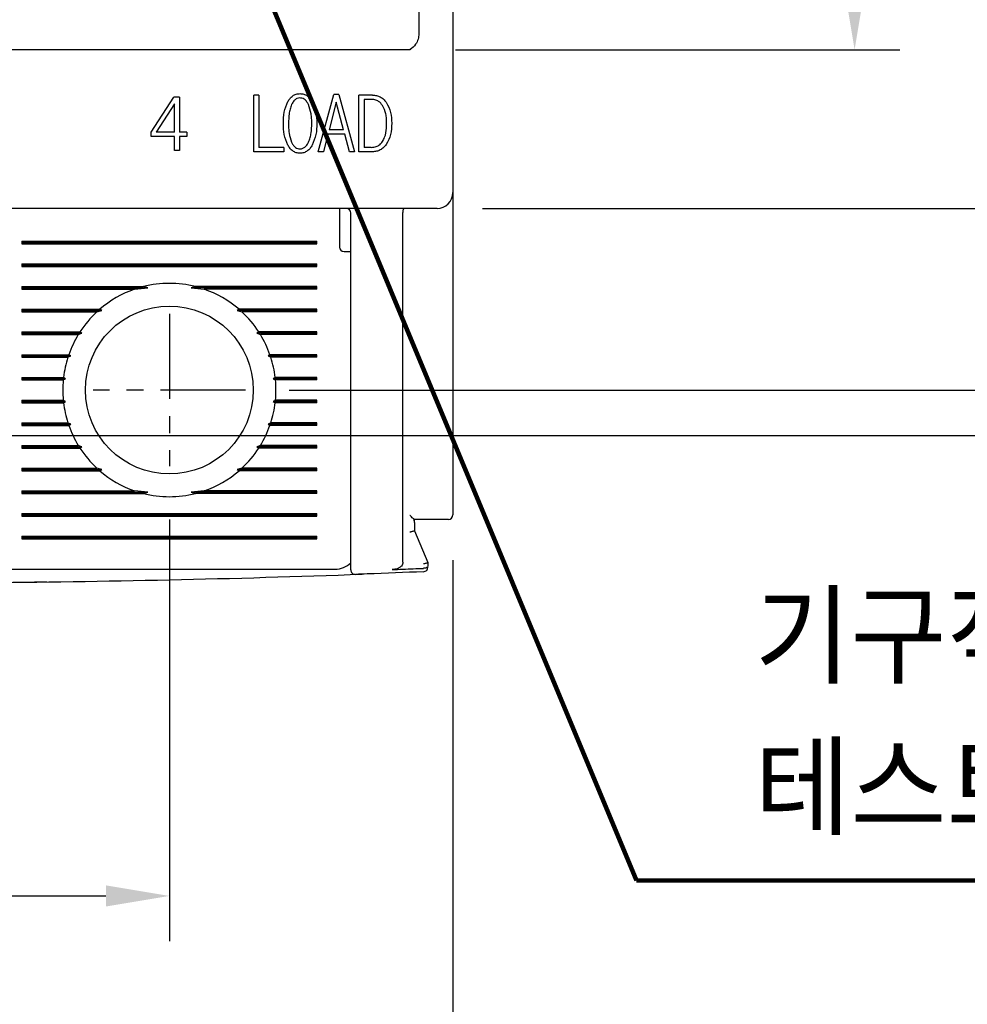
# Model space of a CAD drawing. Extents: x 2148 to 5199, y -907 to 1537.
# Tile 5 of 29: x 4504 to 4546, y 1299 to 1342. Entities that reach past the tile are written whole.
import ezdxf

# ---------------------------------------------------------------- set-up
doc = ezdxf.new("R2010")
doc.units = 0
doc.header["$LTSCALE"] = 3
doc.header["$MEASUREMENT"] = 0
doc.linetypes.add('CENTER', pattern=[2, 1.25, -0.25, 0.25, -0.25])
doc.layers.get('0').update_dxf_attribs({"linetype": 'CONTINUOUS'})
doc.layers.get('Defpoints').update_dxf_attribs({"linetype": 'CONTINUOUS'})
doc.layers.add('cen', color=1, linetype='CENTER')
doc.layers.add('di', color=3, linetype='CONTINUOUS')
doc.styles.add('KIM', font='ROMANS.shx', dxfattribs={"height": 5, "bigfont": 'GSG1.shx'})
doc.styles.get("Standard").update_dxf_attribs({"font": 'romans.shx', "height": 3, "bigfont": 'ghs.shx'})
doc.dimstyles.get("Standard").update_dxf_attribs({"dimtxt": 0.18, "dimasz": 0.18, "dimexe": 0.18, "dimexo": 0.0625, "dimgap": 0.09, "dimtad": 0, "dimtih": 1, "dimtoh": 1, "dimdec": 4, "dimzin": 0, "dimdsep": 46, "dimtxsty": 'Standard', "dimcen": 0.09, "dimadec": 0, "dimazin": 0, "dimtfac": 1, "dimtdec": 4, "dimtofl": 0, "dimtmove": 0, "dimatfit": 3, "dimfxl": 0, "dimtolj": 1, "dimtzin": 0, "dimarcsym": 0})
doc.dimstyles.new('STANDARD$0', dxfattribs={"dimtxt": 5, "dimasz": 5, "dimexe": 1, "dimexo": 2, "dimgap": 2, "dimtad": 1, "dimdec": 4, "dimzin": 12, "dimdsep": 46, "dimtxsty": 'KIM', "dimcen": -1, "dimdle": 0.1, "dimadec": 0, "dimazin": 0, "dimtfac": 1, "dimtdec": 4, "dimtmove": 0, "dimatfit": 3, "dimfxl": 0, "dimtolj": 1, "dimtzin": 0, "dimarcsym": 0})

# ---------------------------------------------------------------- blocks, each defined once
blk = doc.blocks.new('*D52')
at = {"layer": 'Defpoints', "color": 0}
for p in [(4473.321, 1320.634), (4523.321, 1320.534), (4473.321, 1295.835)]:
    blk.add_point(p, dxfattribs=at)
at = {"layer": 'di'}
for p, q in [((4473.321, 1318.634), (4473.321, 1293.835)), ((4523.321, 1318.534), (4523.321, 1293.835)), ((4520.521, 1295.835), (4476.121, 1295.835))]:
    blk.add_line(p, q, dxfattribs=at)
for points in [[(4476.121, 1296.301), (4476.121, 1295.368), (4473.321, 1295.835)], [(4520.521, 1296.301), (4520.521, 1295.368), (4523.321, 1295.835)]]:
    blk.add_solid(points, dxfattribs=at)
at = {"layer": 'di', "insert": (4498.321, 1299.335), "char_height": 3, "attachment_point": 5}
blk.add_mtext('\\A1;50', dxfattribs=at)
blk = doc.blocks.new('*D53')
at = {"layer": 'Defpoints', "color": 0}
for p in [(4485.821, 1322.334), (4510.821, 1322.334), (4510.821, 1303.737)]:
    blk.add_point(p, dxfattribs=at)
at = {"layer": 'di'}
for p, q in [((4485.821, 1320.334), (4485.821, 1301.737)), ((4510.821, 1320.334), (4510.821, 1301.737)), ((4488.621, 1303.737), (4508.021, 1303.737))]:
    blk.add_line(p, q, dxfattribs=at)
for points in [[(4488.621, 1304.203), (4488.621, 1303.27), (4485.821, 1303.737)], [(4508.021, 1304.203), (4508.021, 1303.27), (4510.821, 1303.737)]]:
    blk.add_solid(points, dxfattribs=at)
at = {"layer": 'di', "insert": (4498.456, 1307.237), "char_height": 3, "attachment_point": 5}
blk.add_mtext('\\A1;25', dxfattribs=at)
blk = doc.blocks.new('*D55')
at = {"layer": 'Defpoints', "color": 0}
for p in [(4521.121, 1391.034), (4521.435, 1341.034), (4541.032, 1341.034)]:
    blk.add_point(p, dxfattribs=at)
at = {"layer": 'di'}
for p, q in [((4523.121, 1391.034), (4543.032, 1391.034)), ((4541.032, 1388.234), (4541.032, 1343.834)), ((4523.435, 1341.034), (4543.032, 1341.034))]:
    blk.add_line(p, q, dxfattribs=at)
for points in [[(4540.565, 1388.234), (4541.499, 1388.234), (4541.032, 1391.034)], [(4540.565, 1343.834), (4541.499, 1343.834), (4541.032, 1341.034)]]:
    blk.add_solid(points, dxfattribs=at)
at = {"layer": 'di', "insert": (4537.532, 1366.034), "char_height": 3, "attachment_point": 5, "rotation": 90}
blk.add_mtext('\\A1;50', dxfattribs=at)
blk = doc.blocks.new('*D56')
at = {"layer": 'Defpoints', "color": 0}
for p in [(4514.098, 1406.034), (4514.098, 1326.034), (4561.032, 1326.034)]:
    blk.add_point(p, dxfattribs=at)
at = {"layer": 'di'}
for p, q in [((4516.098, 1406.034), (4563.032, 1406.034)), ((4561.032, 1403.234), (4561.032, 1328.834)), ((4516.098, 1326.034), (4563.032, 1326.034))]:
    blk.add_line(p, q, dxfattribs=at)
for points in [[(4560.565, 1403.234), (4561.499, 1403.234), (4561.032, 1406.034)], [(4560.565, 1328.834), (4561.499, 1328.834), (4561.032, 1326.034)]]:
    blk.add_solid(points, dxfattribs=at)
at = {"layer": 'di', "insert": (4557.532, 1366.034), "char_height": 3, "attachment_point": 5, "rotation": 90}
blk.add_mtext('\\A1;80', dxfattribs=at)
blk = doc.blocks.new('*D57')
at = {"layer": 'Defpoints', "color": 0}
for p in [(4522.621, 1398.034), (4522.621, 1334.034), (4551.032, 1334.034)]:
    blk.add_point(p, dxfattribs=at)
at = {"layer": 'di'}
for p, q in [((4524.621, 1398.034), (4553.032, 1398.034)), ((4551.032, 1395.234), (4551.032, 1336.834)), ((4524.621, 1334.034), (4553.032, 1334.034))]:
    blk.add_line(p, q, dxfattribs=at)
for points in [[(4550.565, 1395.234), (4551.499, 1395.234), (4551.032, 1398.034)], [(4550.565, 1336.834), (4551.499, 1336.834), (4551.032, 1334.034)]]:
    blk.add_solid(points, dxfattribs=at)
at = {"layer": 'di', "insert": (4547.532, 1366.034), "char_height": 3, "attachment_point": 5, "rotation": 90}
blk.add_mtext('\\A1;64', dxfattribs=at)
blk = doc.blocks.new('*D73')
at = {"layer": 'Defpoints', "color": 0}
for p in [(4501.676, 1408.034), (4501.598, 1324.034), (4571.032, 1324.034)]:
    blk.add_point(p, dxfattribs=at)
at = {"layer": 'di'}
for p, q in [((4503.676, 1408.034), (4573.032, 1408.034)), ((4571.032, 1405.234), (4571.032, 1326.834)), ((4503.598, 1324.034), (4573.032, 1324.034))]:
    blk.add_line(p, q, dxfattribs=at)
for points in [[(4570.565, 1405.234), (4571.499, 1405.234), (4571.032, 1408.034)], [(4570.565, 1326.834), (4571.499, 1326.834), (4571.032, 1324.034)]]:
    blk.add_solid(points, dxfattribs=at)
at = {"layer": 'di', "insert": (4567.532, 1366.034), "char_height": 3, "attachment_point": 5, "rotation": 90}
blk.add_mtext('\\A1;84', dxfattribs=at)

msp = doc.modelspace()

# ---------------------------------------------------------------- linework, layer by layer
for p, q in [((4523.321, 1397.334), (4523.321, 1334.734)), ((4521.821, 1390.148), (4521.821, 1341.92)), ((4521.821, 1341.92), (4521.821, 1341.743)), ((4521.821, 1341.743), (4521.821, 1341.724)), ((4521.435, 1341.034), (4475.207, 1341.034)), ((4510.017, 1337.4), (4511.024, 1338.938)), ((4511.267, 1338.938), (4511.024, 1338.938)), ((4511.267, 1338.938), (4511.267, 1337.4)), ((4514.77, 1339.034), (4514.546, 1339.034)), ((4514.546, 1336.534), (4514.546, 1339.034)), ((4514.77, 1339.034), (4514.77, 1336.727)), ((4517.385, 1336.534), (4518.068, 1339.066)), ((4518.177, 1338.714), (4517.862, 1337.496)), ((4518.288, 1339.066), (4518.068, 1339.066)), ((4518.498, 1337.496), (4518.177, 1338.714)), ((4518.288, 1339.066), (4518.988, 1336.534)), ((4519.181, 1336.534), (4519.181, 1339.034)), ((4519.774, 1339.034), (4519.181, 1339.034)), ((4519.72, 1338.842), (4519.406, 1338.842)), ((4519.406, 1338.842), (4519.406, 1336.727)), ((4511.043, 1338.65), (4510.242, 1337.4)), ((4511.043, 1337.4), (4511.043, 1338.65)), ((4518.498, 1337.496), (4517.862, 1337.496)), ((4510.017, 1337.207), (4510.017, 1337.4)), ((4511.043, 1337.207), (4510.017, 1337.207)), ((4511.043, 1337.4), (4510.242, 1337.4)), ((4511.043, 1336.598), (4511.043, 1337.207)), ((4511.588, 1337.4), (4511.267, 1337.4)), ((4511.588, 1337.207), (4511.267, 1337.207)), ((4511.267, 1337.207), (4511.267, 1336.598)), ((4511.588, 1337.4), (4511.588, 1337.207)), ((4517.804, 1337.304), (4517.61, 1336.534)), ((4518.552, 1337.304), (4517.804, 1337.304)), ((4518.763, 1336.534), (4518.552, 1337.304)), ((4511.267, 1336.598), (4511.043, 1336.598)), ((4515.862, 1336.727), (4514.77, 1336.727)), ((4515.862, 1336.727), (4515.862, 1336.534)), ((4519.72, 1336.727), (4519.406, 1336.727)), ((4515.862, 1336.534), (4514.546, 1336.534)), ((4517.61, 1336.534), (4517.385, 1336.534)), ((4518.988, 1336.534), (4518.763, 1336.534)), ((4519.774, 1336.534), (4519.181, 1336.534)), ((4523.321, 1334.734), (4523.321, 1333.907)), ((4522.621, 1334.034), (4474.021, 1334.034)), ((4518.321, 1334.034), (4518.321, 1333.634)), ((4518.321, 1333.634), (4518.321, 1332.334)), ((4518.821, 1318.992), (4518.821, 1333.834)), ((4521.121, 1333.85), (4521.121, 1333.848)), ((4521.121, 1318.454), (4521.121, 1333.848)), ((4523.321, 1333.907), (4523.321, 1320.534)), ((4504.321, 1332.592), (4517.321, 1332.592)), ((4504.321, 1332.592), (4504.321, 1332.477)), ((4504.321, 1332.534), (4517.321, 1332.534)), ((4504.321, 1332.477), (4517.321, 1332.477)), ((4517.321, 1332.477), (4517.321, 1332.592)), ((4518.521, 1332.134), (4518.821, 1332.134)), ((4504.321, 1331.592), (4517.321, 1331.592)), ((4504.321, 1331.592), (4504.321, 1331.477)), ((4504.321, 1331.534), (4517.321, 1331.534)), ((4504.321, 1331.477), (4517.321, 1331.477)), ((4517.321, 1331.477), (4517.321, 1331.592)), ((4504.321, 1330.592), (4509.674, 1330.592)), ((4504.321, 1330.592), (4504.321, 1330.477)), ((4504.321, 1330.534), (4509.867, 1330.534)), ((4504.321, 1330.477), (4509.286, 1330.477)), ((4509.286, 1330.477), (4509.867, 1330.534)), ((4509.867, 1330.534), (4509.674, 1330.592)), ((4511.969, 1330.592), (4511.775, 1330.534)), ((4511.775, 1330.534), (4512.356, 1330.477)), ((4517.321, 1330.534), (4511.775, 1330.534)), ((4517.321, 1330.592), (4511.969, 1330.592)), ((4517.321, 1330.477), (4512.356, 1330.477)), ((4517.321, 1330.477), (4517.321, 1330.592)), ((4504.321, 1329.592), (4507.75, 1329.592)), ((4504.321, 1329.592), (4504.321, 1329.477)), ((4504.321, 1329.534), (4507.836, 1329.534)), ((4504.321, 1329.477), (4507.621, 1329.477)), ((4507.621, 1329.477), (4507.836, 1329.534)), ((4507.836, 1329.534), (4507.75, 1329.592)), ((4513.892, 1329.592), (4513.806, 1329.534)), ((4513.806, 1329.534), (4514.021, 1329.477)), ((4517.321, 1329.534), (4513.806, 1329.534)), ((4517.321, 1329.592), (4513.892, 1329.592)), ((4517.321, 1329.477), (4514.021, 1329.477)), ((4517.321, 1329.477), (4517.321, 1329.592)), ((4504.321, 1328.592), (4506.878, 1328.592)), ((4504.321, 1328.592), (4504.321, 1328.477)), ((4504.321, 1328.534), (4506.96, 1328.534)), ((4504.321, 1328.477), (4506.806, 1328.477)), ((4506.806, 1328.477), (4506.96, 1328.534)), ((4506.96, 1328.534), (4506.878, 1328.592)), ((4514.764, 1328.592), (4514.682, 1328.534)), ((4514.682, 1328.534), (4514.837, 1328.477)), ((4517.321, 1328.534), (4514.682, 1328.534)), ((4517.321, 1328.592), (4514.764, 1328.592)), ((4517.321, 1328.477), (4514.837, 1328.477)), ((4517.321, 1328.477), (4517.321, 1328.592)), ((4504.321, 1327.592), (4506.387, 1327.592)), ((4504.321, 1327.592), (4504.321, 1327.477)), ((4504.321, 1327.534), (4506.473, 1327.534)), ((4504.321, 1327.477), (4506.348, 1327.477)), ((4506.348, 1327.477), (4506.473, 1327.534)), ((4506.473, 1327.534), (4506.387, 1327.592)), ((4515.255, 1327.592), (4515.17, 1327.534)), ((4515.17, 1327.534), (4515.294, 1327.477)), ((4517.321, 1327.534), (4515.17, 1327.534)), ((4517.321, 1327.592), (4515.255, 1327.592)), ((4517.321, 1327.477), (4515.294, 1327.477)), ((4517.321, 1327.477), (4517.321, 1327.592)), ((4504.321, 1326.592), (4506.154, 1326.592)), ((4504.321, 1326.592), (4504.321, 1326.477)), ((4506.248, 1326.534), (4506.154, 1326.592)), ((4515.488, 1326.592), (4515.394, 1326.534)), ((4517.321, 1326.592), (4515.488, 1326.592)), ((4517.321, 1326.477), (4517.321, 1326.592)), ((4504.321, 1326.534), (4506.248, 1326.534)), ((4504.321, 1326.477), (4506.142, 1326.477)), ((4506.142, 1326.477), (4506.248, 1326.534)), ((4515.394, 1326.534), (4515.5, 1326.477)), ((4517.321, 1326.534), (4515.394, 1326.534)), ((4517.321, 1326.477), (4515.5, 1326.477)), ((4504.321, 1325.592), (4506.142, 1325.592)), ((4504.321, 1325.592), (4504.321, 1325.477)), ((4504.321, 1325.534), (4506.248, 1325.534)), ((4504.321, 1325.477), (4506.154, 1325.477)), ((4506.248, 1325.534), (4506.142, 1325.592)), ((4506.154, 1325.477), (4506.248, 1325.534)), ((4515.5, 1325.592), (4515.394, 1325.534)), ((4515.394, 1325.534), (4515.488, 1325.477)), ((4517.321, 1325.534), (4515.394, 1325.534)), ((4517.321, 1325.477), (4515.488, 1325.477)), ((4517.321, 1325.592), (4515.5, 1325.592)), ((4517.321, 1325.477), (4517.321, 1325.592)), ((4504.321, 1324.592), (4506.348, 1324.592)), ((4504.321, 1324.592), (4504.321, 1324.477)), ((4504.321, 1324.534), (4506.473, 1324.534)), ((4504.321, 1324.477), (4506.387, 1324.477)), ((4506.473, 1324.534), (4506.348, 1324.592)), ((4506.387, 1324.477), (4506.473, 1324.534)), ((4515.294, 1324.592), (4515.17, 1324.534)), ((4515.17, 1324.534), (4515.255, 1324.477)), ((4517.321, 1324.534), (4515.17, 1324.534)), ((4517.321, 1324.477), (4515.255, 1324.477)), ((4517.321, 1324.592), (4515.294, 1324.592)), ((4517.321, 1324.477), (4517.321, 1324.592)), ((4504.321, 1323.592), (4506.806, 1323.592)), ((4504.321, 1323.592), (4504.321, 1323.477)), ((4504.321, 1323.534), (4506.96, 1323.534)), ((4506.96, 1323.534), (4506.806, 1323.592)), ((4506.878, 1323.477), (4506.96, 1323.534)), ((4514.837, 1323.592), (4514.682, 1323.534)), ((4514.682, 1323.534), (4514.764, 1323.477)), ((4517.321, 1323.534), (4514.682, 1323.534)), ((4517.321, 1323.592), (4514.837, 1323.592)), ((4517.321, 1323.477), (4517.321, 1323.592)), ((4504.321, 1323.477), (4506.878, 1323.477)), ((4517.321, 1323.477), (4514.764, 1323.477)), ((4504.321, 1322.592), (4507.621, 1322.592)), ((4504.321, 1322.592), (4504.321, 1322.477)), ((4504.321, 1322.534), (4507.836, 1322.534)), ((4504.321, 1322.477), (4507.75, 1322.477)), ((4507.836, 1322.534), (4507.621, 1322.592)), ((4507.75, 1322.477), (4507.836, 1322.534)), ((4514.021, 1322.592), (4513.806, 1322.534)), ((4513.806, 1322.534), (4513.892, 1322.477)), ((4517.321, 1322.534), (4513.806, 1322.534)), ((4517.321, 1322.477), (4513.892, 1322.477)), ((4517.321, 1322.592), (4514.021, 1322.592)), ((4517.321, 1322.477), (4517.321, 1322.592)), ((4504.321, 1321.592), (4509.286, 1321.592)), ((4504.321, 1321.592), (4504.321, 1321.477)), ((4504.321, 1321.534), (4509.867, 1321.534)), ((4504.321, 1321.477), (4509.674, 1321.477)), ((4509.867, 1321.534), (4509.286, 1321.592)), ((4509.674, 1321.477), (4509.867, 1321.534)), ((4512.356, 1321.592), (4511.775, 1321.534)), ((4511.775, 1321.534), (4511.969, 1321.477)), ((4517.321, 1321.534), (4511.775, 1321.534)), ((4517.321, 1321.477), (4511.969, 1321.477)), ((4517.321, 1321.592), (4512.356, 1321.592)), ((4517.321, 1321.477), (4517.321, 1321.592)), ((4504.321, 1320.592), (4517.321, 1320.592)), ((4504.321, 1320.592), (4504.321, 1320.477)), ((4504.321, 1320.534), (4517.321, 1320.534)), ((4517.321, 1320.477), (4517.321, 1320.592)), ((4504.321, 1320.477), (4517.321, 1320.477)), ((4522.621, 1320.334), (4521.62, 1320.334)), ((4521.621, 1320.201), (4521.62, 1320.334)), ((4521.621, 1320.201), (4521.621, 1320.334)), ((4521.621, 1320.201), (4521.621, 1319.834)), ((4521.621, 1319.834), (4521.621, 1319.834)), ((4521.621, 1319.834), (4522.221, 1318.434)), ((4504.321, 1319.592), (4517.321, 1319.592)), ((4504.321, 1319.592), (4504.321, 1319.477)), ((4504.321, 1319.534), (4517.321, 1319.534)), ((4504.321, 1319.477), (4517.321, 1319.477)), ((4517.321, 1319.477), (4517.321, 1319.592)), ((4522.221, 1318.434), (4522.221, 1318.434)), ((4522.221, 1318.434), (4522.221, 1318.307)), ((4503.521, 1318.134), (4518.121, 1318.134)), ((4522.028, 1318.176), (4522.021, 1318.175))]:
    msp.add_line(p, q)
msp.add_circle((4510.821, 1326.034), 3.7)
for centre, radius, start, end in [((4522.621, 1334.734), 0.7, 270, 0), ((4518.621, 1333.834), 0.2, 0, 90), ((4518.521, 1332.334), 0.2, 180, 270), ((4510.821, 1326.034), 4.7, 109.0625, 130.8026), ((4510.821, 1326.034), 4.7, 75.8668, 104.1332), ((4510.821, 1326.034), 4.7, 49.1974, 70.9375), ((4510.821, 1326.034), 4.7, 132.9123, 147.0301), ((4510.821, 1326.034), 4.7, 32.9699, 47.0877), ((4510.821, 1326.034), 4.7, 148.6925, 160.6442), ((4510.821, 1326.034), 4.7, 19.3558, 31.3075), ((4510.821, 1326.034), 4.7, 162.1296, 173.1848), ((4510.821, 1326.034), 4.7, 6.8152, 17.8704), ((4510.821, 1326.034), 4.7, 174.6005, 185.3995), ((4510.821, 1326.034), 4.7, 354.6005, 5.3995), ((4510.821, 1326.034), 4.7, 186.8152, 197.8704), ((4510.821, 1326.034), 4.7, 342.1296, 353.1848), ((4510.821, 1326.034), 4.7, 199.3558, 211.3075), ((4510.821, 1326.034), 4.7, 328.6925, 340.6442), ((4510.821, 1326.034), 4.7, 212.9699, 227.0877), ((4510.821, 1326.034), 4.7, 312.9123, 327.0301), ((4510.821, 1326.034), 4.7, 229.1974, 250.9375), ((4510.821, 1326.034), 4.7, 289.0625, 310.8026), ((4510.821, 1326.034), 4.7, 255.8668, 284.1332), ((4523.121, 1320.534), 0.2, 270, 0), ((4518.121, 1319.134), 1, 270, 314.6343), ((4498.321, 1888.994), 571.46, 270.40105, 272.10598), ((4519.021, 1318.109), 0.2, 180, 272.0766), ((4522.021, 1318.226), 0.2, 272.3777, 0)]:
    msp.add_arc(centre, radius, start, end)
for points, knots in [([(4521.821, 1341.724), (4521.814, 1341.648), (4521.8, 1341.487), (4521.67, 1341.24), (4521.526, 1341.102), (4521.436, 1341.035), (4521.435, 1341.034)], [0, 0, 0, 0, 0.1922782, 0.4057456, 0.6889296, 0.6905464, 0.6905464, 0.6905464, 0.6905464]), ([(4515.849, 1337.786), (4515.853, 1337.953), (4515.859, 1338.286), (4515.983, 1338.596), (4516.045, 1338.75)], [0, 0, 0, 0, 0.502084, 1, 1, 1, 1]), ([(4516.045, 1338.75), (4516.075, 1338.797), (4516.134, 1338.892), (4516.258, 1339.007), (4516.41, 1339.086), (4516.522, 1339.094), (4516.578, 1339.098)], [0, 0, 0, 0, 0.2504687, 0.4996068, 0.7489103, 1, 1, 1, 1]), ([(4516.578, 1338.906), (4516.532, 1338.901), (4516.444, 1338.89), (4516.322, 1338.799), (4516.254, 1338.699), (4516.22, 1338.628), (4516.212, 1338.613)], [0, 0, 0, 0, 0.275455, 0.527007, 0.894457, 1, 1, 1, 1]), ([(4516.578, 1339.098), (4516.635, 1339.094), (4516.747, 1339.086), (4516.901, 1339.008), (4517.026, 1338.892), (4517.087, 1338.797), (4517.118, 1338.75)], [0, 0, 0, 0, 0.250227, 0.499897, 0.749407, 1, 1, 1, 1]), ([(4516.954, 1338.613), (4516.933, 1338.651), (4516.886, 1338.74), (4516.79, 1338.843), (4516.675, 1338.899), (4516.608, 1338.904), (4516.578, 1338.906)], [0, 0, 0, 0, 0.257599, 0.602919, 0.821778, 1, 1, 1, 1]), ([(4517.118, 1338.75), (4517.183, 1338.596), (4517.313, 1338.288), (4517.32, 1337.953), (4517.324, 1337.786)], [0, 0, 0, 0, 0.499561, 1, 1, 1, 1]), ([(4520.217, 1338.577), (4520.165, 1338.642), (4520.074, 1338.753), (4519.887, 1338.832), (4519.774, 1338.839), (4519.72, 1338.842)], [0, 0, 0, 0, 0.419523, 0.726037, 1, 1, 1, 1]), ([(4519.774, 1339.034), (4519.833, 1339.03), (4519.952, 1339.022), (4520.12, 1338.958), (4520.267, 1338.854), (4520.342, 1338.762), (4520.379, 1338.715)], [0, 0, 0, 0, 0.250217, 0.499042, 0.748694, 1, 1, 1, 1]), ([(4520.379, 1338.715), (4520.456, 1338.571), (4520.609, 1338.281), (4520.619, 1337.953), (4520.624, 1337.789)], [0, 0, 0, 0, 0.498915, 1, 1, 1, 1]), ([(4516.212, 1338.613), (4516.187, 1338.546), (4516.136, 1338.414), (4516.084, 1338.136), (4516.078, 1337.926), (4516.074, 1337.786)], [0, 0, 0, 0, 0.251849, 0.503623, 1, 1, 1, 1]), ([(4517.099, 1337.786), (4517.098, 1337.857), (4517.095, 1338), (4517.069, 1338.282), (4517, 1338.481), (4516.954, 1338.613)], [0, 0, 0, 0, 0.253747, 0.507704, 1, 1, 1, 1]), ([(4520.399, 1337.783), (4520.398, 1337.853), (4520.394, 1337.994), (4520.363, 1338.269), (4520.275, 1338.455), (4520.217, 1338.577)], [0, 0, 0, 0, 0.2566177, 0.5135218, 1, 1, 1, 1]), ([(4516.045, 1336.825), (4515.983, 1336.979), (4515.86, 1337.288), (4515.853, 1337.62), (4515.849, 1337.786)], [0, 0, 0, 0, 0.49962, 1, 1, 1, 1]), ([(4516.074, 1337.786), (4516.075, 1337.715), (4516.078, 1337.573), (4516.101, 1337.292), (4516.166, 1337.092), (4516.209, 1336.959)], [0, 0, 0, 0, 0.253194, 0.506489, 1, 1, 1, 1]), ([(4516.954, 1336.959), (4516.98, 1337.025), (4517.034, 1337.157), (4517.088, 1337.435), (4517.095, 1337.646), (4517.099, 1337.786)], [0, 0, 0, 0, 0.2519645, 0.503858, 1, 1, 1, 1]), ([(4517.324, 1337.786), (4517.32, 1337.618), (4517.313, 1337.285), (4517.183, 1336.978), (4517.118, 1336.825)], [0, 0, 0, 0, 0.50225, 1, 1, 1, 1]), ([(4520.217, 1336.981), (4520.251, 1337.044), (4520.351, 1337.23), (4520.393, 1337.51), (4520.398, 1337.715), (4520.399, 1337.783)], [0, 0, 0, 0, 0.2580032, 0.7559467, 1, 1, 1, 1]), ([(4520.624, 1337.789), (4520.619, 1337.623), (4520.61, 1337.292), (4520.456, 1336.999), (4520.379, 1336.853)], [0, 0, 0, 0, 0.503418, 1, 1, 1, 1]), ([(4519.72, 1336.727), (4519.796, 1336.733), (4519.931, 1336.743), (4520.106, 1336.84), (4520.18, 1336.934), (4520.217, 1336.981)], [0, 0, 0, 0, 0.390192, 0.690048, 1, 1, 1, 1]), ([(4516.578, 1336.47), (4516.522, 1336.475), (4516.409, 1336.484), (4516.257, 1336.564), (4516.135, 1336.682), (4516.075, 1336.777), (4516.045, 1336.825)], [0, 0, 0, 0, 0.249809, 0.499524, 0.749146, 1, 1, 1, 1]), ([(4516.209, 1336.959), (4516.229, 1336.921), (4516.274, 1336.833), (4516.365, 1336.729), (4516.478, 1336.671), (4516.546, 1336.665), (4516.578, 1336.662)], [0, 0, 0, 0, 0.259246, 0.592427, 0.809802, 1, 1, 1, 1]), ([(4516.578, 1336.662), (4516.623, 1336.668), (4516.712, 1336.677), (4516.836, 1336.769), (4516.909, 1336.87), (4516.945, 1336.942), (4516.954, 1336.959)], [0, 0, 0, 0, 0.265392, 0.520257, 0.886599, 1, 1, 1, 1]), ([(4517.118, 1336.825), (4517.087, 1336.777), (4517.027, 1336.682), (4516.903, 1336.564), (4516.749, 1336.484), (4516.635, 1336.475), (4516.578, 1336.47)], [0, 0, 0, 0, 0.249968, 0.498633, 0.749365, 1, 1, 1, 1]), ([(4520.379, 1336.853), (4520.342, 1336.807), (4520.268, 1336.714), (4520.12, 1336.61), (4519.952, 1336.545), (4519.833, 1336.538), (4519.774, 1336.534)], [0, 0, 0, 0, 0.250808, 0.500239, 0.749474, 1, 1, 1, 1]), ([(4521.121, 1333.85), (4521.122, 1333.872), (4521.124, 1333.916), (4521.134, 1333.971), (4521.148, 1334.013), (4521.162, 1334.031), (4521.171, 1334.034), (4521.174, 1334.034), (4521.175, 1334.034)], [0, 0, 0, 0, 0.217458, 0.434773, 0.655996, 0.884662, 0.986783, 1, 1, 1, 1]), ([(4521.62, 1320.334), (4521.616, 1320.336), (4521.609, 1320.339), (4521.577, 1320.365), (4521.524, 1320.412), (4521.468, 1320.466), (4521.431, 1320.502), (4521.422, 1320.511), (4521.421, 1320.511)], [0, 0, 0, 0, 0.160598, 0.3201, 0.56305, 0.893671, 0.992099, 1, 1, 1, 1]), ([(4523.121, 1320.334), (4523.119, 1320.334), (4523.112, 1320.334), (4523.051, 1320.334), (4522.938, 1320.334), (4522.789, 1320.334), (4522.677, 1320.334), (4522.621, 1320.334)], [0, 0, 0, 0, 0.145708, 0.360579, 0.574128, 0.787053, 1, 1, 1, 1]), ([(4521.621, 1319.834), (4521.619, 1319.831), (4521.615, 1319.825), (4521.581, 1319.811), (4521.532, 1319.796), (4521.477, 1319.782), (4521.439, 1319.774), (4521.423, 1319.77), (4521.421, 1319.77)], [0, 0, 0, 0, 0.209278, 0.418501, 0.629586, 0.844729, 0.985698, 1, 1, 1, 1]), ([(4518.821, 1318.109), (4518.821, 1318.111), (4518.821, 1318.115), (4518.821, 1318.188), (4518.821, 1318.384), (4518.821, 1318.661), (4518.821, 1318.882), (4518.821, 1318.992)], [0, 0, 0, 0, 0.071023, 0.303121, 0.535367, 0.767684, 1, 1, 1, 1]), ([(4521.121, 1318.454), (4521.117, 1318.421), (4521.109, 1318.356), (4521.045, 1318.264), (4520.931, 1318.18), (4520.788, 1318.131), (4520.683, 1318.123), (4520.643, 1318.12)], [0, 0, 0, 0, 0.153925, 0.307265, 0.508926, 0.810685, 1, 1, 1, 1]), ([(4522.221, 1318.434), (4522.219, 1318.431), (4522.215, 1318.425), (4522.181, 1318.411), (4522.132, 1318.395), (4522.077, 1318.381), (4522.039, 1318.373), (4522.023, 1318.37), (4522.021, 1318.369)], [0, 0, 0, 0, 0.209292, 0.418512, 0.629601, 0.844739, 0.98569, 1, 1, 1, 1]), ([(4522.029, 1318.026), (4521.201, 1317.993), (4520.2, 1317.952), (4519.2, 1317.916), (4519.028, 1317.91)], [0, 0, 0, 0, 0.828561, 1, 1, 1, 1]), ([(4520.643, 1318.12), (4520.802, 1318.126), (4521.262, 1318.144), (4521.721, 1318.163), (4522.021, 1318.175)], [0, 0, 0, 0, 0.347022, 1, 1, 1, 1]), ([(4522.221, 1318.307), (4522.221, 1318.306), (4522.221, 1318.293), (4522.215, 1318.265), (4522.188, 1318.229), (4522.144, 1318.2), (4522.09, 1318.18), (4522.049, 1318.177), (4522.028, 1318.176)], [0, 0, 0, 0, 0.009257, 0.207406, 0.425721, 0.622836, 0.81125, 1, 1, 1, 1]), ([(4504.721, 1317.572), (4504.8, 1317.573), (4504.957, 1317.575), (4505.167, 1317.577), (4505.325, 1317.579), (4505.409, 1317.581), (4505.418, 1317.581), (4505.421, 1317.581)], [0, 0, 0, 0, 0.214714, 0.429428, 0.644136, 0.858829, 1, 1, 1, 1])]:
    msp.add_open_spline(points, degree=3, knots=knots)
at = {"layer": 'cen'}
for p, q in [((4510.821, 1329.389), (4510.821, 1322.679)), ((4514.176, 1326.034), (4507.466, 1326.034))]:
    msp.add_line(p, q, dxfattribs=at)

# ---------------------------------------------------------------- texts
at = {"layer": 'di', "insert": (4536.621, 1306.414), "char_height": 4, "attachment_point": 7}
msp.add_mtext('기구적 트립 \\P테스트 버튼', dxfattribs=at)

# ---------------------------------------------------------------- dimensions: what is measured, and where the dimension line sits
at = {"layer": 'di'}
for base, p1, p2, picture, middle in [((4571.032, 1324.034), (4501.676, 1408.034), (4501.598, 1324.034), '*D73', (4571.032, 1366.034)), ((4561.032, 1326.034), (4514.098, 1406.034), (4514.098, 1326.034), '*D56', (4561.032, 1366.034)), ((4551.032, 1334.034), (4522.621, 1398.034), (4522.621, 1334.034), '*D57', (4551.032, 1366.034)), ((4541.032, 1341.034), (4521.121, 1391.034), (4521.435, 1341.034), '*D55', (4541.032, 1366.034))]:
    dim = msp.add_linear_dim(base=base, p1=p1, p2=p2, angle=270, dimstyle='STANDARD$0', override={"dimtxt": 3, "dimasz": 2.8, "dimexe": 2, "dimdec": 2, "dimzin": 8, "dimtxsty": 'Standard', "dimcen": 0, "dimclrd": 256, "dimclre": 256, "dimclrt": 256, "dimadec": 2, "dimazin": 2, "dimtfac": 0.6, "dimtdec": 2, "dimtmove": 0, "dimtzin": 8, "dimlwd": 65535, "dimlwe": 65535, "dimarcsym": 1}, dxfattribs=at)
    dim.commit()
    dim.dimension.update_dxf_attribs({"geometry": picture, "text_midpoint": middle, "dimtype": 160})
for base, p1, p2, picture, middle in [((4510.821, 1303.737), (4485.821, 1322.334), (4510.821, 1322.334), '*D53', (4498.456, 1303.737)), ((4473.321, 1295.835), (4523.321, 1320.534), (4473.321, 1320.634), '*D52', (4498.321, 1295.835))]:
    dim = msp.add_linear_dim(base=base, p1=p1, p2=p2, dimstyle='STANDARD$0', override={"dimtxt": 3, "dimasz": 2.8, "dimexe": 2, "dimdec": 2, "dimzin": 8, "dimtxsty": 'Standard', "dimcen": 0, "dimclrd": 256, "dimclre": 256, "dimclrt": 256, "dimadec": 2, "dimazin": 2, "dimtfac": 0.6, "dimtdec": 2, "dimtzin": 8, "dimlwd": 65535, "dimlwe": 65535, "dimarcsym": 1}, dxfattribs=at)
    dim.commit()
    dim.dimension.update_dxf_attribs({"geometry": picture, "text_midpoint": middle, "dimtype": 160})

# ---------------------------------------------------------------- leaders
at = {"layer": 'di', "annotation_type": 0, "has_hookline": 1, "hookline_direction": 0, "text_width": 29.778}
msp.add_leader([(4510.821, 1353.834), (4531.421, 1304.414), (4534.621, 1304.414)], dimstyle='Standard', override={"dimtxt": 4, "dimasz": 3.2, "dimexe": 2, "dimexo": 2, "dimgap": 2, "dimtad": 1, "dimtih": 0, "dimtoh": 0, "dimdec": 2, "dimzin": 8, "dimcen": 0, "dimclrd": 256, "dimclre": 256, "dimclrt": 256, "dimadec": 2, "dimazin": 2, "dimtfac": 0.6, "dimtdec": 2, "dimtofl": 1, "dimtzin": 8, "dimlwd": 65535, "dimlwe": 65535, "dimarcsym": 1}, dxfattribs=at)

doc.saveas('drawing.dxf')
